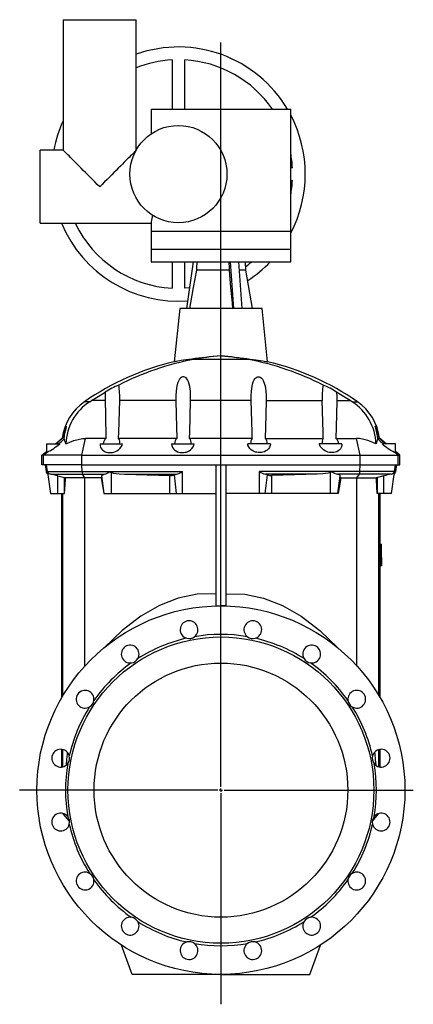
# Model space of a CAD drawing. Extents: x -326 to 1351, y -224 to 2218.
# Tile 3 of 3: x 731 to 1351, y 638 to 2188. Entities that reach past the tile are written whole.
import ezdxf

# ---------------------------------------------------------------- set-up
doc = ezdxf.new("R2010")
doc.units = 0
doc.layers.get('0').update_dxf_attribs({"linetype": 'CONTINUOUS'})
doc.layers.add('FORMAT', color=7, linetype='CONTINUOUS')

# ---------------------------------------------------------------- blocks, each defined once
blk = doc.blocks.new('SW_CENTERMARKSYMBOL_0')
at = {"layer": 'FORMAT', "color": 0}
for p, q in [((0, 5), (0, 1176.8)), ((-5, 0), (-317.2, 0)), ((0, 0), (-2.5, 0)), ((0, 0), (0, 2.5)), ((0, 0), (0, -2.5)), ((0, 0), (2.5, 0)), ((5, 0), (303.2, 0)), ((0, -5), (0, -337.1))]:
    blk.add_line(p, q, dxfattribs=at)

msp = doc.modelspace()

# ---------------------------------------------------------------- linework, layer by layer
at = {"color": 7, "linetype": 'CONTINUOUS'}
for p, q in [((799.4, 2187.6), (799.4, 1982.1)), ((799.4, 2187.6), (914.4, 2187.6)), ((914.4, 1982.4), (914.4, 2187.6)), ((970.9, 2124.3), (970.9, 2046.6)), ((990.9, 2046.6), (990.9, 2124.3)), ((937.9, 2046.6), (937.9, 2007.9)), ((937.9, 2046.6), (1157.9, 2046.6)), ((1157.9, 1854.6), (1157.9, 2046.6)), ((799.4, 1982.1), (762.9, 1982.1)), ((762.9, 1867.1), (762.9, 1982.1)), ((1160.7, 1954.6), (1157.9, 1954.6)), ((1157.9, 1934.6), (1160.7, 1934.6)), ((762.9, 1867.1), (937.9, 1867.1)), ((937.9, 1869.1), (937.9, 1854.6)), ((937.9, 1854.6), (937.9, 1826.6)), ((937.9, 1854.6), (1047.9, 1854.6)), ((1047.9, 1854.6), (1157.9, 1854.6)), ((1157.9, 1826.6), (1157.9, 1854.6)), ((937.9, 1826.6), (937.9, 1806.6)), ((937.9, 1826.6), (1157.9, 1826.6)), ((1157.9, 1806.6), (1157.9, 1826.6)), ((937.9, 1806.6), (1157.9, 1806.6)), ((970.9, 1806.6), (970.9, 1764.9)), ((990.9, 1764.9), (990.9, 1806.6)), ((994.4, 1733.1), (1004.7, 1806.6)), ((1068.2, 1733.1), (1063, 1806.6)), ((1081.2, 1733.1), (1076, 1806.6)), ((1087.3, 1793.6), (1086.6, 1806.6)), ((1060.8, 1793.6), (1009.3, 1793.6)), ((1060.8, 1793.4), (1009.3, 1793.4)), ((1087.3, 1793.6), (1076.9, 1793.6)), ((1087.3, 1793.4), (1077, 1793.4)), ((1097.9, 1733.1), (1087.3, 1793.4)), ((982.9, 1733.1), (974.4, 1649.2)), ((1047.9, 1733.1), (982.9, 1733.1)), ((1112.9, 1733.1), (1047.9, 1733.1)), ((1121.5, 1649.2), (1112.9, 1733.1)), ((1047.9, 1658.5), (1047.9, 1658.5)), ((1091.9, 1652.6), (1004, 1652.6)), ((841.2, 1586.2), (832.9, 1586.2)), ((841.2, 1586.2), (844.1, 1588.1)), ((865.3, 1588.1), (844.1, 1588.1)), ((976.7, 1588.1), (888.4, 1588.1)), ((1095.8, 1588.1), (1000.1, 1588.1)), ((1119.2, 1588.1), (1207.5, 1588.1)), ((1230.6, 1588.1), (1251.8, 1588.1)), ((1254.6, 1586.2), (1251.8, 1588.1)), ((1254.6, 1586.2), (1263, 1586.2)), ((772.9, 1520.1), (772.9, 1506.4)), ((772.9, 1520.1), (793.9, 1520.1)), ((787.4, 1520.1), (797.9, 1528.9)), ((828.5, 1502.1), (834.4, 1528.4)), ((866.7, 1528.4), (834.4, 1528.4)), ((857.4, 1520.1), (857.4, 1518.9)), ((857.4, 1520.1), (893, 1520.1)), ((978.3, 1528.4), (886.7, 1528.4)), ((969.9, 1520.1), (1005.8, 1520.1)), ((1097.4, 1528.4), (998.5, 1528.4)), ((1125.9, 1520.1), (1090.1, 1520.1)), ((1117.6, 1528.4), (1209.2, 1528.4)), ((1238.4, 1520.1), (1202.9, 1520.1)), ((1229.1, 1528.4), (1261.5, 1528.4)), ((1238.4, 1518.9), (1238.4, 1520.1)), ((1267.4, 1502.1), (1261.5, 1528.4)), ((1308.5, 1520.1), (1298, 1528.9)), ((1322.9, 1520.1), (1301.9, 1520.1)), ((1322.9, 1506.4), (1322.9, 1520.1)), ((765.9, 1502.1), (772.9, 1508)), ((768.5, 1502.1), (774.2, 1506.9)), ((1327.4, 1502.1), (1321.7, 1506.9)), ((1329.9, 1502.1), (1322.9, 1508)), ((765.9, 1487.1), (765.9, 1502.1)), ((768.5, 1502.1), (765.9, 1502.1)), ((768.5, 1487.1), (768.5, 1502.1)), ((828.5, 1502.1), (768.5, 1502.1)), ((828.5, 1487.1), (828.5, 1502.1)), ((828.5, 1502.1), (1267.4, 1502.1)), ((1267.4, 1487.1), (1267.4, 1502.1)), ((1267.4, 1502.1), (1327.4, 1502.1)), ((1327.4, 1487.1), (1327.4, 1502.1)), ((1327.4, 1502.1), (1329.9, 1502.1)), ((1329.9, 1487.1), (1329.9, 1502.1)), ((768.5, 1487.1), (765.9, 1487.1)), ((828.5, 1487.1), (768.5, 1487.1)), ((770.9, 1487.1), (772.4, 1476.4)), ((774.6, 1476.4), (772.4, 1476.4)), ((774.6, 1476.4), (773.1, 1487.1)), ((774.5, 1475.4), (779.2, 1442.1)), ((774.6, 1476.4), (829, 1476.4)), ((779.7, 1472.2), (829.6, 1472.2)), ((828.5, 1487.1), (1267.4, 1487.1)), ((829, 1476.4), (828.7, 1487.1)), ((829, 1476.4), (873, 1476.4)), ((829.6, 1472.2), (864.2, 1472.2)), ((833.6, 1466.6), (829.6, 1472.2)), ((873, 1476.4), (987.1, 1476.4)), ((875.4, 1442.1), (875.4, 1475.1)), ((896.1, 1472.2), (977.9, 1472.2)), ((896.1, 1472.2), (967.5, 1470.2)), ((987.3, 1442.1), (987.1, 1476.4)), ((1039.9, 1487.1), (1039.9, 1265.1)), ((1055.9, 1487.1), (1055.9, 1265.1)), ((1108.5, 1442.1), (1108.8, 1476.4)), ((1222.9, 1476.4), (1108.8, 1476.4)), ((1199.8, 1472.2), (1118, 1472.2)), ((1199.8, 1472.2), (1128.4, 1470.2)), ((1220.4, 1442.1), (1220.4, 1475.1)), ((1266.9, 1476.4), (1222.9, 1476.4)), ((1266.2, 1472.2), (1231.7, 1472.2)), ((1262.3, 1466.6), (1266.2, 1472.2)), ((1316.2, 1472.2), (1266.2, 1472.2)), ((1266.9, 1476.4), (1267.2, 1487.1)), ((1321.3, 1476.4), (1266.9, 1476.4)), ((1267.4, 1487.1), (1327.4, 1487.1)), ((1316.7, 1442.1), (1321.4, 1475.4)), ((1321.3, 1476.4), (1322.8, 1487.1)), ((1321.3, 1476.4), (1323.4, 1476.4)), ((1323.4, 1476.4), (1324.9, 1487.1)), ((1327.4, 1487.1), (1329.9, 1487.1)), ((790.9, 1469.7), (801.4, 1467.1)), ((790.9, 1442.1), (790.9, 1469.7)), ((801.4, 1467.1), (803.2, 1466.6)), ((801.4, 1442.1), (801.4, 1467.1)), ((833.6, 1466.6), (803.2, 1466.6)), ((859, 1466.6), (833.6, 1466.6)), ((833.6, 1170.4), (833.6, 1466.6)), ((863.9, 1442.1), (860, 1469.5)), ((967.5, 1442.1), (967.5, 1470.2)), ((978, 1442.1), (974.5, 1471.2)), ((1117.9, 1442.1), (1121.4, 1471.2)), ((1128.4, 1442.1), (1128.4, 1470.2)), ((1232, 1442.1), (1235.9, 1469.5)), ((1236.9, 1466.6), (1262.3, 1466.6)), ((1262.3, 1466.6), (1292.7, 1466.6)), ((1262.3, 1170.4), (1262.3, 1466.6)), ((1294.5, 1467.1), (1292.7, 1466.6)), ((1304.9, 1469.7), (1294.5, 1467.1)), ((1294.5, 1442.1), (1294.5, 1467.1)), ((1304.9, 1442.1), (1304.9, 1469.7)), ((779.2, 1442.1), (790.9, 1442.1)), ((790.9, 1442.1), (801.4, 1442.1)), ((796.9, 1442.1), (796.9, 1120.3)), ((798.9, 1123.7), (798.9, 1442.1)), ((801.4, 1442.1), (801.6, 1442.1)), ((863.2, 1442.1), (863.9, 1442.1)), ((863.9, 1442.1), (875.4, 1442.1)), ((875.4, 1442.1), (967.5, 1442.1)), ((967.5, 1442.1), (978, 1442.1)), ((978, 1442.1), (987.3, 1442.1)), ((987.3, 1442.1), (1039.9, 1442.1)), ((1108.5, 1442.1), (1055.9, 1442.1)), ((1117.9, 1442.1), (1108.5, 1442.1)), ((1128.4, 1442.1), (1117.9, 1442.1)), ((1220.4, 1442.1), (1128.4, 1442.1)), ((1232, 1442.1), (1220.4, 1442.1)), ((1232.7, 1442.1), (1232, 1442.1)), ((1294.5, 1442.1), (1294.3, 1442.1)), ((1304.9, 1442.1), (1294.5, 1442.1)), ((1296.9, 1123.7), (1296.9, 1442.1)), ((1298.9, 1362.1), (1298.9, 1442.1)), ((1316.7, 1442.1), (1304.9, 1442.1)), ((1297.4, 1362.1), (1297.4, 1355)), ((1297.4, 1362.1), (1299.4, 1362.1)), ((1297.4, 1355), (1299.4, 1355)), ((1297.4, 1352.2), (1297.4, 1345.4)), ((1297.4, 1352.2), (1299.4, 1352.2)), ((1298.7, 1355), (1298.7, 1352.2)), ((1299.4, 1362.1), (1300.8, 1362.1)), ((1299.4, 1362.1), (1299.4, 1355)), ((1299.4, 1355), (1300.7, 1355)), ((1299.4, 1352.2), (1299.4, 1345.4)), ((1299.4, 1352.2), (1300.6, 1352.2)), ((1300.9, 1327.8), (1300.6, 1352.2)), ((1300.7, 1355), (1300.9, 1327.8)), ((1300.9, 1338.1), (1300.8, 1362.1)), ((1297.9, 1345.4), (1297.4, 1327.8)), ((1297.4, 1345.4), (1299.4, 1345.4)), ((1299.4, 1345.4), (1299.9, 1345.4)), ((1299.9, 1345.4), (1299.4, 1327.8)), ((1300.4, 1346.6), (1300.2, 1338.1)), ((1300.2, 1338.1), (1300.5, 1338.1)), ((1300.5, 1338.1), (1300.4, 1346.6)), ((1300.9, 1327.8), (1300.9, 1338.1)), ((1297.4, 1327.8), (1299.4, 1327.8)), ((1298.7, 1327.8), (1299, 1327.8)), ((1298.9, 1120.3), (1298.9, 1327.8)), ((1299.4, 1327.8), (1300, 1327.8)), ((1300, 1327.8), (1300.1, 1331.6)), ((1300.1, 1331.6), (1300.6, 1331.6)), ((1300.2, 1327.8), (1300.7, 1327.8)), ((1300.6, 1331.6), (1300.7, 1327.8)), ((1300.9, 1327.8), (1300.9, 1327.8)), ((1039.9, 1265.1), (1039.9, 1265)), ((1039.9, 1265.1), (1047.9, 1265.1)), ((1055.9, 1265.1), (1047.9, 1265.1)), ((1055.9, 1265.1), (1055.9, 1265)), ((796.9, 1039.2), (796.9, 1011.4)), ((798.9, 1011.8), (798.9, 1038.9)), ((1296.9, 1011.8), (1296.9, 1038.9)), ((1298.9, 1011.4), (1298.9, 1039.2)), ((799.9, 938.1), (799.8, 937.4)), ((809.2, 926.2), (799.8, 937.4)), ((1286.7, 926.3), (1296, 937.4)), ((1296, 938.1), (1296, 937.4)), ((907.9, 685.1), (891.2, 731.1)), ((1187.9, 685.1), (1204.7, 731.1)), ((1047.9, 685.1), (907.9, 685.1)), ((1047.9, 685.1), (1187.9, 685.1))]:
    msp.add_line(p, q, dxfattribs=at)
for points in [[(856.9, 1924.6), (853.1, 1928.4), (849.3, 1932.2), (845.5, 1936), (841.7, 1939.8), (838.1, 1943.4), (834.5, 1947), (831, 1950.5), (827.6, 1953.9), (824.4, 1957.1), (821.3, 1960.2), (818.4, 1963.2), (815.6, 1965.9), (813, 1968.5), (810.6, 1970.9), (808.5, 1973.1), (806.5, 1975), (804.8, 1976.7), (803.3, 1978.2), (802, 1979.5), (801, 1980.5), (800.2, 1981.3), (799.7, 1981.8), (799.5, 1982.1), (799.4, 1982.1)], [(914, 1981.7), (913.6, 1981.3), (912.9, 1980.5), (911.9, 1979.5), (910.6, 1978.2), (909.1, 1976.7), (907.4, 1975), (905.4, 1973.1), (903.2, 1970.9), (900.8, 1968.5), (898.3, 1965.9), (895.5, 1963.2), (892.6, 1960.2), (889.5, 1957.1), (886.2, 1953.9), (882.9, 1950.5), (879.4, 1947), (875.8, 1943.4), (872.1, 1939.8), (868.4, 1936), (864.6, 1932.2), (860.8, 1928.4), (856.9, 1924.6)], [(1010, 1806.6), (1009.5, 1796.7), (1009.3, 1793.6)], [(1060.4, 1806.6), (1060.7, 1796.7), (1060.8, 1793.6)], [(1009.3, 1793.4), (1004.4, 1766.2), (1000.1, 1742.2), (998.5, 1733.1)], [(1009.3, 1793.6), (1009.3, 1793.5), (1009.3, 1793.4)], [(1060.8, 1793.6), (1060.8, 1793.5), (1060.8, 1793.4)], [(1060.8, 1793.4), (1063.2, 1766.2), (1065.4, 1742.2), (1066.2, 1733.1)], [(999, 1765.5), (998.9, 1765.5), (990.9, 1764.9)], [(1047.9, 1658.5), (1041.8, 1658), (1035.8, 1657.4), (1029.6, 1656.8), (1023.6, 1656.1), (1017.9, 1655.4), (1012.4, 1654.8), (1007.1, 1654.1), (1002, 1653.4), (997.4, 1652.7), (993.1, 1652.1), (989.1, 1651.5), (985.5, 1651), (982.5, 1650.5), (979.9, 1650.1), (977.8, 1649.8), (976.2, 1649.5), (974.9, 1649.3), (974.4, 1649.2)], [(1047.9, 1658.5), (1054, 1658), (1060.1, 1657.4), (1066.3, 1656.8), (1072.3, 1656.1), (1078, 1655.4), (1083.4, 1654.8), (1088.8, 1654.1), (1093.9, 1653.4), (1098.5, 1652.7), (1102.8, 1652.1), (1106.8, 1651.5), (1110.4, 1651), (1113.4, 1650.5), (1115.9, 1650.1), (1118.1, 1649.8), (1119.7, 1649.5), (1121, 1649.3), (1121.5, 1649.2)], [(1000.1, 1588.1), (1000.1, 1595.6), (999.8, 1603.1), (998.8, 1610.4), (998, 1614), (996.9, 1617.5), (995.4, 1620.8), (994.4, 1622.3), (993.1, 1623.8), (991.3, 1625.1), (989.6, 1625.7), (987.7, 1625.6), (986.2, 1625.1), (984.1, 1623.5), (982.6, 1621.8), (981.4, 1619.9), (979.6, 1615.4), (978.4, 1610.7), (977.2, 1603.3), (976.7, 1595.7), (976.7, 1588.1)], [(1095.8, 1588.1), (1095.7, 1595.6), (1096.1, 1603.1), (1097.1, 1610.4), (1097.9, 1614), (1098.9, 1617.5), (1100.5, 1620.8), (1101.5, 1622.3), (1102.7, 1623.8), (1104.6, 1625.1), (1106.3, 1625.7), (1108.2, 1625.6), (1109.7, 1625.1), (1111.8, 1623.5), (1113.3, 1621.8), (1114.4, 1619.9), (1116.3, 1615.4), (1117.5, 1610.7), (1118.7, 1603.3), (1119.2, 1595.7), (1119.2, 1588.1)], [(844.1, 1588.1), (854.7, 1594.7), (865.7, 1601.2)], [(865.7, 1601.2), (865.3, 1594.7), (865.3, 1588.1)], [(1230.2, 1601.2), (1230.6, 1594.7), (1230.6, 1588.1)], [(1251.8, 1588.1), (1241.1, 1594.7), (1230.2, 1601.2)], [(865.3, 1588.1), (865.8, 1565.7), (866.7, 1528.4)], [(886.7, 1528.4), (887, 1538.3), (888.4, 1588.1)], [(976.7, 1588.1), (977.3, 1565.7), (978.3, 1528.4)], [(998.5, 1528.4), (998.8, 1538.3), (1000.1, 1588.1)], [(1097.4, 1528.4), (1097.1, 1538.3), (1095.8, 1588.1)], [(1119.2, 1588.1), (1118.6, 1565.7), (1117.6, 1528.4)], [(1209.2, 1528.4), (1208.9, 1538.3), (1207.5, 1588.1)], [(1230.6, 1588.1), (1230.1, 1565.7), (1229.1, 1528.4)], [(800.7, 1528.1), (801.3, 1532.5), (802.1, 1536.7), (803, 1540.7), (803.9, 1544.3), (804.4, 1546.6), (804.6, 1547.5), (804.6, 1547.9), (804.4, 1547.8), (804.1, 1547.2), (803.3, 1545.6), (802.6, 1543.8), (802, 1541.9), (800.7, 1537.5), (799.6, 1532.9), (799, 1528.9)], [(1295.2, 1528.1), (1294.6, 1532.5), (1293.8, 1536.7), (1292.9, 1540.7), (1292, 1544.3), (1291.4, 1546.6), (1291.2, 1547.5), (1291.2, 1547.9), (1291.5, 1547.8), (1291.8, 1547.2), (1292.5, 1545.6), (1293.2, 1543.8), (1293.9, 1541.9), (1295.2, 1537.5), (1296.2, 1532.9), (1296.9, 1528.9)], [(803.6, 1520.1), (809.8, 1522.9), (816.1, 1525.3), (822.9, 1527.1), (829.8, 1528.2), (834.4, 1528.4)], [(857.5, 1518.9), (857.6, 1517.2), (858.3, 1514.4), (859.6, 1512.2), (861.4, 1510.1), (863.2, 1508.8), (865.4, 1507.6), (867.5, 1506.9), (869.8, 1506.4), (872.2, 1506.2), (874.8, 1506.3), (877.1, 1506.6), (879.3, 1507.2), (881.6, 1508), (883.7, 1509), (886.3, 1510.7), (888.5, 1512.6), (890.8, 1515.3), (892.3, 1518.1), (893, 1520.1)], [(969.9, 1520.1), (970.4, 1517.2), (971.5, 1514.4), (973, 1512.2), (975.1, 1510.1), (977.1, 1508.8), (979.4, 1507.6), (981.6, 1506.9), (984, 1506.4), (986.5, 1506.2), (989.1, 1506.3), (991.4, 1506.7), (993.6, 1507.2), (995.7, 1508), (997.7, 1509), (1000.2, 1510.8), (1002.2, 1512.7), (1004.1, 1515.4), (1005.4, 1518.2), (1005.8, 1520.1)], [(1125.9, 1520.1), (1125.5, 1517.2), (1124.4, 1514.4), (1122.9, 1512.2), (1120.8, 1510.1), (1118.8, 1508.8), (1116.4, 1507.6), (1114.2, 1506.9), (1111.9, 1506.4), (1109.4, 1506.2), (1106.8, 1506.3), (1104.5, 1506.7), (1102.3, 1507.2), (1100.1, 1508), (1098.2, 1509), (1095.7, 1510.8), (1093.7, 1512.7), (1091.7, 1515.4), (1090.5, 1518.2), (1090.1, 1520.1)], [(1238.4, 1518.9), (1238.3, 1517.2), (1237.5, 1514.4), (1236.3, 1512.2), (1234.5, 1510.1), (1232.7, 1508.8), (1230.5, 1507.6), (1228.4, 1506.9), (1226.1, 1506.4), (1223.6, 1506.2), (1221.1, 1506.3), (1218.8, 1506.6), (1216.5, 1507.2), (1214.3, 1508), (1212.2, 1509), (1209.6, 1510.7), (1207.3, 1512.6), (1205.1, 1515.3), (1203.6, 1518.1), (1202.9, 1520.1)], [(1292.3, 1520.1), (1286.1, 1522.9), (1279.7, 1525.3), (1273, 1527.1), (1266.1, 1528.2), (1261.5, 1528.4)], [(774.2, 1506.9), (773.5, 1506.5), (773, 1506.4), (773, 1506.4)], [(1321.7, 1506.9), (1322.4, 1506.5), (1322.8, 1506.4), (1322.9, 1506.4)], [(774.7, 1475.6), (774.5, 1475.9), (774.5, 1476), (774.5, 1475.8), (774.5, 1475.4)], [(860, 1469.5), (860.2, 1470.2), (860.7, 1470.8), (861.8, 1471.4), (863.2, 1472), (864.2, 1472.2)], [(873, 1476.4), (873, 1476.4), (875.4, 1475.1)], [(875.4, 1475.1), (877, 1474.4), (878.7, 1474), (883, 1473.2), (887.3, 1472.8), (896.1, 1472.2)], [(974.5, 1471.2), (976.2, 1471.8), (977.9, 1472.2)], [(1121.4, 1471.2), (1119.7, 1471.8), (1118, 1472.2)], [(1220.4, 1475.1), (1218.8, 1474.4), (1217.2, 1474), (1212.9, 1473.2), (1208.6, 1472.8), (1199.8, 1472.2)], [(1222.9, 1476.4), (1222.9, 1476.4), (1220.4, 1475.1)], [(1235.9, 1469.5), (1235.7, 1470.2), (1235.1, 1470.8), (1234.1, 1471.4), (1232.7, 1472), (1231.7, 1472.2)], [(1321.1, 1475.6), (1321.3, 1475.9), (1321.4, 1476), (1321.4, 1475.8), (1321.3, 1475.4)], [(801.6, 1442.1), (802.9, 1463.5), (803.2, 1466.6)], [(859, 1466.6), (860.1, 1467.3), (860.3, 1467.9)], [(859, 1466.6), (861.7, 1451.3), (863.2, 1442.1)], [(1236.9, 1466.6), (1234.2, 1451.3), (1232.7, 1442.1)], [(1236.9, 1466.6), (1235.8, 1467.3), (1235.6, 1467.9)], [(1294.3, 1442.1), (1292.9, 1463.5), (1292.7, 1466.6)], [(1039.9, 1283.9), (1010.3, 1283.4), (980.7, 1277.3), (951.1, 1265.7), (921.5, 1248.7), (892.1, 1226.1), (864.2, 1199.5)], [(1055.9, 1283.9), (1085.6, 1283.4), (1115.2, 1277.3), (1144.8, 1265.7), (1174.3, 1248.7), (1203.8, 1226.1), (1231.7, 1199.5)], [(805.7, 1034.8), (805.5, 1031.9), (804.7, 1023.1), (804, 1014.3)], [(1290.2, 1034.8), (1290.4, 1031.9), (1291.2, 1023.1), (1291.9, 1014.3)], [(799.8, 937.4), (799.5, 937.9), (799.2, 938.3), (799.1, 938.4)], [(1296, 937.4), (1296.4, 937.9), (1296.7, 938.3), (1296.8, 938.4)]]:
    msp.add_lwpolyline(points, dxfattribs=at)
for centre, radius in [((980.9, 1944.6), 76.5), ((1047.9, 975.1), 290), ((1047.9, 975.1), 241), ((1047.9, 975.1), 200)]:
    msp.add_circle(centre, radius, dxfattribs=at)
for centre, radius, start, end in [((980.9, 1944.6), 200, 30.6638, 109.4206), ((980.9, 1944.6), 180, 93.1847, 111.6814), ((980.9, 1944.6), 180, 34.5181, 86.8153), ((980.9, 1944.6), 200, 332.2515, 27.7485), ((980.9, 1944.6), 200, 155.1621, 169.1931), ((980.9, 1944.6), 180, 3.1847, 10.4753), ((980.9, 1944.6), 180, 349.5247, 356.8153), ((994.4, 1864.1), 56.6, 163.6901, 174.8623), ((980.9, 1944.6), 200, 202.799, 274.3521), ((980.9, 1944.6), 180, 205.5028, 266.8153), ((980.9, 1944.6), 180, 306.101, 309.9445), ((980.9, 1944.6), 200, 303.1112, 316.3699), ((1089.3, 1793.7), 2, 183, 190), ((1082.5, 1230.2), 429.6, 94.6132, 100.5318), ((1013.4, 1230.2), 429.6, 79.4682, 85.3868), ((1068.5, 1247.1), 413, 103.1699, 124.7937), ((1085.5, 1222.8), 437.5, 100.7405, 116.9996), ((1010.4, 1222.8), 437.5, 63.0004, 79.2595), ((1027.4, 1247.1), 413, 55.2063, 76.8302), ((924.7, 1517), 102.8, 111.5597, 125.0251), ((777.4, 1593.7), 111.1, 357.0895, 9.7768), ((1318.5, 1593.7), 111.1, 170.2232, 182.9105), ((1171.2, 1517), 102.8, 54.9749, 68.4403), ((880.2, 1518.1), 83, 124.7937, 172.4966), ((885, 1517.5), 81.5, 122.506, 178.1609), ((1210.8, 1517.5), 81.5, 1.8391, 57.494), ((1215.7, 1518.1), 83, 7.502, 55.2063), ((727.1, 1599), 103.4, 297.0711, 310.2705), ((1065.4, 1195.4), 426.9, 128.6188, 130.4838), ((736.8, 1588.7), 88.1, 308.8137, 316.5161), ((798, 1568.7), 39.8, 269.8192, 271.3424), ((683, 1481.7), 126.5, 17.6855, 21.5267), ((874.3, 1519.3), 11.9, 129.5051, 175.9819), ((879.7, 1523), 8.85, 340.4574, 37.2633), ((985.3, 1520.8), 10.4, 132.8464, 183.7989), ((991.6, 1522.1), 9.37, 347.8531, 42.6343), ((1104.3, 1522.1), 9.37, 137.3657, 192.1469), ((1110.5, 1520.8), 10.4, 356.2011, 47.1536), ((1216.2, 1523), 8.85, 142.7367, 199.5426), ((1221.6, 1519.3), 11.9, 4.0181, 50.4949), ((1412.9, 1481.7), 126.5, 158.4733, 162.3145), ((1359.1, 1588.7), 88.1, 223.4839, 231.1863), ((1297.8, 1568.7), 39.8, 268.6576, 270.1808), ((1030.4, 1195.4), 426.9, 49.5162, 51.3812), ((1368.7, 1599), 103.4, 229.7295, 242.9289), ((777.4, 1477.1), 5, 188, 239.7028), ((779.5, 1477.1), 5.02, 187.9634, 197.469), ((780.8, 1479.3), 7.16, 211.5217, 260.7211), ((734.4, 1246), 230.7, 75.8191, 78.6836), ((839, 1475.9), 10, 177.4471, 201.5569), ((845.8, 1522.4), 53.5, 290.0892, 300.4761), ((962.4, 1519), 49.3, 288.2582, 300.025), ((1133.5, 1519), 49.3, 239.975, 251.7418), ((1250, 1522.4), 53.5, 239.5239, 249.9108), ((1256.9, 1475.9), 10, 338.4431, 2.5529), ((1361.5, 1246), 230.7, 101.3164, 104.1809), ((1315, 1479.3), 7.16, 279.2789, 328.4783), ((1318.5, 1477.1), 5, 300.2972, 352), ((1316.3, 1477.1), 5.02, 342.531, 352.0366), ((968.7, 1487), 16.9, 265.6815, 290.0236), ((1127.1, 1487), 16.9, 249.9764, 274.3185), ((997.7, 1227.6), 14, 307.3053, 255.1947), ((1098.2, 1227.6), 14, 284.8053, 232.6947), ((1047.9, 975.1), 245, 102.6882, 122.3118), ((997.7, 1227.6), 14, 255.1949, 307.3052), ((1047.9, 975.1), 245, 80.1882, 99.8118), ((1098.2, 1227.6), 14, 232.6948, 284.8052), ((1047.9, 975.1), 245, 57.6882, 77.3118), ((904.9, 1189.2), 14, 329.8053, 277.6947), ((1191, 1189.2), 14, 262.3053, 210.1947), ((904.9, 1189.2), 14, 277.6948, 329.8053), ((1191, 1189.2), 14, 210.1947, 262.3053), ((1047.9, 975.1), 245, 125.1882, 144.8118), ((1047.9, 975.1), 245, 35.1882, 54.8118), ((833.8, 1118.1), 14, 352.3053, 300.1947), ((1262, 1118.1), 14, 239.8053, 187.6947), ((833.8, 1118.1), 14, 300.1947, 352.3053), ((1262, 1118.1), 14, 187.6948, 239.8053), ((1047.9, 975.1), 245, 147.6882, 167.3118), ((1047.9, 975.1), 245, 12.6882, 32.3118), ((795.4, 1025.3), 14, 14.8053, 322.6947), ((1300.5, 1025.3), 14, 217.3053, 165.1947), ((795.4, 1025.3), 14, 322.6948, 14.8052), ((1300.5, 1025.3), 14, 165.1949, 217.3052), ((1047.9, 975.1), 245, 170.1882, 189.8118), ((1047.9, 975.1), 245, 350.1882, 9.8118), ((795.4, 924.9), 14, 37.3053, 345.1947), ((795.4, 924.9), 14, 345.1949, 37.3052), ((1300.5, 924.9), 14, 142.6948, 194.8052), ((1300.5, 924.9), 14, 194.8053, 142.6947), ((1047.9, 975.1), 245, 192.6882, 212.3118), ((1047.9, 975.1), 245, 327.6882, 347.3118), ((833.8, 832), 14, 59.8053, 7.6947), ((833.8, 832), 14, 7.6948, 59.8053), ((1262, 832), 14, 172.3053, 120.1947), ((1262, 832), 14, 120.1947, 172.3053), ((1047.9, 975.1), 245, 215.1882, 234.8118), ((1047.9, 975.1), 245, 305.1882, 324.8118), ((904.9, 761), 14, 82.3053, 30.1947), ((904.9, 761), 14, 30.1947, 82.3053), ((1191, 761), 14, 149.8053, 97.6947), ((1191, 761), 14, 97.6948, 149.8053), ((1047.9, 975.1), 245, 237.6882, 257.3118), ((1047.9, 975.1), 245, 282.6882, 302.3118), ((997.7, 722.5), 14, 104.8053, 52.6947), ((997.7, 722.5), 14, 52.6948, 104.8052), ((1047.9, 975.1), 245, 260.1882, 279.8118), ((1098.2, 722.5), 14, 127.3053, 75.1947), ((1098.2, 722.5), 14, 75.1949, 127.3052)]:
    msp.add_arc(centre, radius, start, end, dxfattribs=at)

# ---------------------------------------------------------------- block references
at = {"layer": 'FORMAT'}
msp.add_blockref('SW_CENTERMARKSYMBOL_0', (1047.9, 975.1), dxfattribs=at)

doc.saveas('drawing.dxf')
